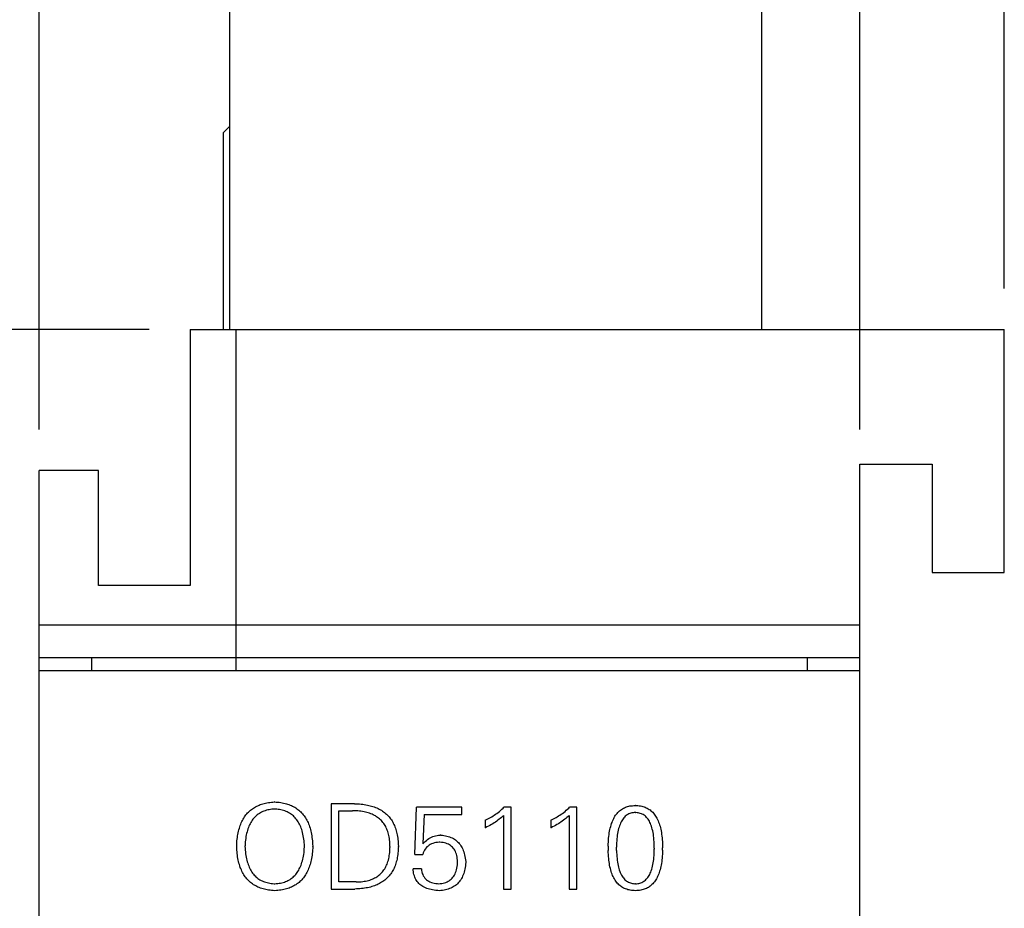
# Model space of a CAD drawing. Extents: x 23 to 2175, y 26 to 490.
# Tile 11 of 55: x 292 to 307, y 285 to 299. Entities that reach past the tile are written whole.
import ezdxf

# ---------------------------------------------------------------- set-up
doc = ezdxf.new("R2010")
doc.units = 0
doc.header["$LTSCALE"] = 23.1
doc.header["$MEASUREMENT"] = 0
doc.linetypes.add('CENTER2', pattern=[28.575, 19.05, -3.175, 3.175, -3.175])
doc.layers.get('0').update_dxf_attribs({"linetype": 'CONTINUOUS', "lineweight": 25})
doc.layers.get('Defpoints').update_dxf_attribs({"linetype": 'CONTINUOUS', "lineweight": 9})
doc.layers.add('图层3', color=1, linetype='CENTER2', lineweight=9)
doc.styles.get("Standard").update_dxf_attribs({"font": 'isocp3.shx', "bigfont": 'gbcbig.shx'})
doc.dimstyles.new('ISO-25', dxfattribs={"dimtxt": 2.5, "dimasz": 2.5, "dimexe": 1.25, "dimexo": 0.625, "dimtad": 1, "dimdec": 1, "dimdsep": 46, "dimtxsty": 'STANDARD', "dimcen": 2.5, "dimclrd": 1, "dimclre": 1, "dimadec": 0, "dimazin": 0, "dimtfac": 1, "dimtdec": 1, "dimtmove": 0, "dimatfit": 3, "dimfxl": 1, "dimarcsym": 0})

# ---------------------------------------------------------------- blocks, each defined once
blk = doc.blocks.new('*D567')
at = {"layer": 'Defpoints', "color": 0, "transparency": 16777216}
for p in [(295.021, 293.98), (280.968, 193.98), (292.971, 193.98)]:
    blk.add_point(p, dxfattribs=at)
at = {"layer": '图层3', "color": 1, "lineweight": -2, "transparency": 16777216}
for p, q in [((294.396, 293.98), (279.718, 293.98)), ((280.968, 291.48), (280.968, 196.48)), ((292.346, 193.98), (279.718, 193.98))]:
    blk.add_line(p, q, dxfattribs=at)
at = {"layer": '图层3', "color": 1, "transparency": 16777216}
for points in [[(280.551, 291.48), (281.384, 291.48), (280.968, 293.98)], [(280.551, 196.48), (281.384, 196.48), (280.968, 193.98)]]:
    blk.add_solid(points, dxfattribs=at)
at = {"layer": '图层3', "color": 0, "transparency": 16777216, "insert": (279.093, 243.98), "char_height": 2.5, "attachment_point": 5, "rotation": 90}
blk.add_mtext('100', dxfattribs=at)
blk = doc.blocks.new('*D568')
at = {"layer": 'Defpoints', "color": 0, "transparency": 16777216}
for p in [(307.421, 322.094), (307.421, 293.98), (292.721, 291.83)]:
    blk.add_point(p, dxfattribs=at)
at = {"layer": '图层3', "color": 1, "lineweight": -2, "transparency": 16777216}
for p, q in [((292.721, 292.455), (292.721, 323.344)), ((307.421, 294.605), (307.421, 323.344)), ((295.221, 322.094), (304.921, 322.094))]:
    blk.add_line(p, q, dxfattribs=at)
at = {"layer": '图层3', "color": 1, "transparency": 16777216}
for points in [[(295.221, 322.51), (295.221, 321.677), (292.721, 322.094)], [(304.921, 322.51), (304.921, 321.677), (307.421, 322.094)]]:
    blk.add_solid(points, dxfattribs=at)
at = {"layer": '图层3', "color": 0, "transparency": 16777216, "insert": (300.071, 323.969), "char_height": 2.5, "attachment_point": 5}
blk.add_mtext('14.7', dxfattribs=at)
blk = doc.blocks.new('*D569')
at = {"layer": 'Defpoints', "color": 0, "transparency": 16777216}
for p in [(305.221, 316.962), (292.721, 291.83), (305.221, 291.83)]:
    blk.add_point(p, dxfattribs=at)
at = {"layer": '图层3', "color": 1, "lineweight": -2, "transparency": 16777216}
for p, q in [((292.721, 292.455), (292.721, 318.212)), ((305.221, 292.455), (305.221, 318.212)), ((295.221, 316.962), (302.721, 316.962))]:
    blk.add_line(p, q, dxfattribs=at)
at = {"layer": '图层3', "color": 1, "transparency": 16777216}
for points in [[(295.221, 317.379), (295.221, 316.545), (292.721, 316.962)], [(302.721, 317.379), (302.721, 316.545), (305.221, 316.962)]]:
    blk.add_solid(points, dxfattribs=at)
at = {"layer": '图层3', "color": 0, "transparency": 16777216, "insert": (298.971, 318.837), "char_height": 2.5, "attachment_point": 5}
blk.add_mtext('12.5', dxfattribs=at)

msp = doc.modelspace()

# ---------------------------------------------------------------- linework, layer by layer
at = {"color": 7, "linetype": 'Continuous'}
for p, q in [((295.621, 293.98), (295.621, 305.68)), ((303.721, 305.68), (303.721, 293.98)), ((295.521, 296.98), (295.621, 297.08)), ((295.521, 296.98), (295.521, 293.98)), ((295.021, 293.98), (295.021, 290.08)), ((295.021, 293.98), (307.421, 293.98)), ((295.721, 288.78), (295.721, 293.98)), ((307.421, 290.28), (307.421, 293.98)), ((305.221, 265.744), (305.221, 291.93)), ((305.221, 291.93), (306.321, 291.93)), ((306.321, 291.93), (306.321, 290.28)), ((292.721, 265.744), (292.721, 291.83)), ((293.621, 291.83), (292.721, 291.83)), ((293.621, 290.08), (293.621, 291.83)), ((306.321, 290.28), (307.421, 290.28)), ((295.021, 290.08), (293.621, 290.08)), ((292.721, 289.48), (305.221, 289.48)), ((292.721, 288.98), (305.221, 288.98)), ((293.521, 288.78), (293.521, 288.98)), ((304.421, 288.78), (304.421, 288.98)), ((305.221, 288.78), (292.721, 288.78)), ((295.908, 286.627), (295.922, 286.64)), ((295.922, 286.64), (295.936, 286.653)), ((295.936, 286.653), (295.951, 286.665)), ((295.951, 286.665), (295.966, 286.676)), ((295.966, 286.676), (295.982, 286.687)), ((295.982, 286.687), (295.998, 286.697)), ((295.998, 286.697), (296.015, 286.707)), ((296.015, 286.707), (296.032, 286.716)), ((296.032, 286.716), (296.05, 286.724)), ((296.05, 286.724), (296.068, 286.732)), ((296.068, 286.732), (296.087, 286.74)), ((296.087, 286.74), (296.107, 286.746)), ((296.107, 286.746), (296.127, 286.752)), ((296.142, 286.64), (296.124, 286.633)), ((296.127, 286.752), (296.147, 286.758)), ((296.16, 286.647), (296.142, 286.64)), ((296.147, 286.758), (296.168, 286.763)), ((296.18, 286.653), (296.16, 286.647)), ((296.168, 286.763), (296.189, 286.767)), ((296.2, 286.658), (296.18, 286.653)), ((296.189, 286.767), (296.211, 286.771)), ((296.22, 286.662), (296.2, 286.658)), ((296.211, 286.771), (296.234, 286.774)), ((296.241, 286.666), (296.22, 286.662)), ((296.234, 286.774), (296.256, 286.777)), ((296.262, 286.669), (296.241, 286.666)), ((296.256, 286.777), (296.28, 286.779)), ((296.284, 286.671), (296.262, 286.669)), ((296.28, 286.779), (296.304, 286.78)), ((296.307, 286.672), (296.284, 286.671)), ((296.307, 286.78), (296.304, 286.78)), ((296.307, 286.78), (296.331, 286.779)), ((296.315, 286.672), (296.307, 286.672)), ((296.338, 286.67), (296.315, 286.672)), ((296.331, 286.779), (296.355, 286.777)), ((296.36, 286.668), (296.338, 286.67)), ((296.355, 286.777), (296.377, 286.775)), ((296.381, 286.664), (296.36, 286.668)), ((296.377, 286.775), (296.4, 286.772)), ((296.402, 286.661), (296.381, 286.664)), ((296.4, 286.772), (296.422, 286.768)), ((296.422, 286.656), (296.402, 286.661)), ((296.422, 286.768), (296.443, 286.764)), ((296.442, 286.65), (296.422, 286.656)), ((296.461, 286.644), (296.442, 286.65)), ((296.443, 286.764), (296.464, 286.759)), ((296.479, 286.637), (296.461, 286.644)), ((296.464, 286.759), (296.485, 286.753)), ((296.485, 286.753), (296.504, 286.747)), ((296.504, 286.747), (296.524, 286.741)), ((296.524, 286.741), (296.543, 286.734)), ((296.543, 286.734), (296.561, 286.726)), ((296.561, 286.726), (296.579, 286.717)), ((296.579, 286.717), (296.596, 286.708)), ((296.596, 286.708), (296.613, 286.699)), ((296.613, 286.699), (296.629, 286.689)), ((296.629, 286.689), (296.645, 286.678)), ((296.645, 286.678), (296.661, 286.666)), ((296.661, 286.666), (296.676, 286.655)), ((296.676, 286.655), (296.69, 286.642)), ((296.69, 286.642), (296.704, 286.629)), ((297.169, 286.754), (297.169, 285.454)), ((297.521, 286.754), (297.169, 286.754)), ((297.286, 285.562), (297.286, 286.646)), ((297.286, 286.646), (297.47, 286.646)), ((297.47, 286.646), (297.494, 286.646)), ((297.521, 286.645), (297.494, 286.646)), ((297.521, 286.754), (297.547, 286.753)), ((297.547, 286.644), (297.521, 286.645)), ((297.547, 286.753), (297.573, 286.752)), ((297.572, 286.643), (297.547, 286.644)), ((297.597, 286.641), (297.572, 286.643)), ((297.573, 286.752), (297.599, 286.75)), ((297.621, 286.638), (297.597, 286.641)), ((297.599, 286.75), (297.624, 286.748)), ((297.624, 286.748), (297.648, 286.746)), ((297.648, 286.746), (297.672, 286.742)), ((297.672, 286.742), (297.695, 286.738)), ((297.695, 286.738), (297.718, 286.734)), ((297.718, 286.734), (297.74, 286.729)), ((297.74, 286.729), (297.762, 286.724)), ((297.762, 286.724), (297.783, 286.718)), ((297.783, 286.718), (297.804, 286.712)), ((297.804, 286.712), (297.824, 286.705)), ((297.824, 286.705), (297.844, 286.697)), ((297.844, 286.697), (297.863, 286.689)), ((297.863, 286.689), (297.881, 286.681)), ((297.881, 286.681), (297.899, 286.672)), ((297.899, 286.672), (297.917, 286.662)), ((297.917, 286.662), (297.934, 286.653)), ((297.934, 286.653), (297.95, 286.642)), ((297.95, 286.642), (297.966, 286.631)), ((298.441, 285.978), (298.469, 286.699)), ((299.155, 286.699), (298.469, 286.699)), ((299.155, 286.591), (299.155, 286.699)), ((299.73, 286.637), (299.749, 286.654)), ((299.749, 286.654), (299.767, 286.671)), ((299.767, 286.671), (299.786, 286.688)), ((299.786, 286.688), (299.798, 286.699)), ((299.909, 286.699), (299.798, 286.699)), ((299.909, 285.454), (299.909, 286.699)), ((300.729, 286.637), (300.748, 286.654)), ((300.748, 286.654), (300.767, 286.671)), ((300.767, 286.671), (300.785, 286.688)), ((300.785, 286.688), (300.797, 286.699)), ((300.908, 286.699), (300.797, 286.699)), ((300.908, 285.454), (300.908, 286.699)), ((301.548, 286.633), (301.561, 286.645)), ((301.561, 286.645), (301.574, 286.656)), ((301.574, 286.656), (301.588, 286.666)), ((301.588, 286.666), (301.603, 286.675)), ((301.603, 286.675), (301.618, 286.684)), ((301.618, 286.684), (301.633, 286.692)), ((301.633, 286.692), (301.65, 286.699)), ((301.65, 286.699), (301.666, 286.705)), ((301.666, 286.705), (301.683, 286.711)), ((301.683, 286.711), (301.701, 286.715)), ((301.701, 286.715), (301.719, 286.719)), ((301.719, 286.719), (301.738, 286.722)), ((301.738, 286.722), (301.757, 286.724)), ((301.757, 286.724), (301.777, 286.726)), ((301.777, 286.726), (301.797, 286.727)), ((301.801, 286.727), (301.797, 286.727)), ((301.801, 286.727), (301.822, 286.726)), ((301.822, 286.726), (301.841, 286.725)), ((301.841, 286.725), (301.861, 286.723)), ((301.861, 286.723), (301.879, 286.72)), ((301.879, 286.72), (301.898, 286.716)), ((301.898, 286.716), (301.915, 286.712)), ((301.915, 286.712), (301.933, 286.706)), ((301.933, 286.706), (301.949, 286.7)), ((301.949, 286.7), (301.966, 286.693)), ((301.966, 286.693), (301.981, 286.686)), ((301.981, 286.686), (301.996, 286.677)), ((301.996, 286.677), (302.011, 286.668)), ((302.011, 286.668), (302.025, 286.658)), ((302.025, 286.658), (302.039, 286.647)), ((302.039, 286.647), (302.052, 286.635)), ((295.807, 286.481), (295.816, 286.5)), ((295.816, 286.5), (295.825, 286.518)), ((295.825, 286.518), (295.836, 286.535)), ((295.836, 286.535), (295.846, 286.552)), ((295.846, 286.552), (295.858, 286.568)), ((295.858, 286.568), (295.869, 286.583)), ((295.869, 286.583), (295.882, 286.599)), ((295.882, 286.599), (295.894, 286.613)), ((295.894, 286.613), (295.908, 286.627)), ((295.963, 286.501), (295.953, 286.484)), ((295.975, 286.517), (295.963, 286.501)), ((295.987, 286.532), (295.975, 286.517)), ((296, 286.546), (295.987, 286.532)), ((296.014, 286.559), (296, 286.546)), ((296.028, 286.572), (296.014, 286.559)), ((296.042, 286.584), (296.028, 286.572)), ((296.057, 286.595), (296.042, 286.584)), ((296.073, 286.606), (296.057, 286.595)), ((296.089, 286.616), (296.073, 286.606)), ((296.106, 286.625), (296.089, 286.616)), ((296.124, 286.633), (296.106, 286.625)), ((296.497, 286.629), (296.479, 286.637)), ((296.514, 286.621), (296.497, 286.629)), ((296.531, 286.612), (296.514, 286.621)), ((296.547, 286.602), (296.531, 286.612)), ((296.562, 286.591), (296.547, 286.602)), ((296.577, 286.579), (296.562, 286.591)), ((296.592, 286.567), (296.577, 286.579)), ((296.605, 286.554), (296.592, 286.567)), ((296.619, 286.54), (296.605, 286.554)), ((296.631, 286.525), (296.619, 286.54)), ((296.643, 286.51), (296.631, 286.525)), ((296.655, 286.494), (296.643, 286.51)), ((296.666, 286.477), (296.655, 286.494)), ((296.704, 286.629), (296.717, 286.615)), ((296.717, 286.615), (296.73, 286.601)), ((296.73, 286.601), (296.742, 286.586)), ((296.742, 286.586), (296.754, 286.57)), ((296.754, 286.57), (296.765, 286.554)), ((296.765, 286.554), (296.776, 286.537)), ((296.776, 286.537), (296.786, 286.52)), ((296.786, 286.52), (296.796, 286.502)), ((296.796, 286.502), (296.806, 286.484)), ((297.644, 286.635), (297.621, 286.638)), ((297.667, 286.631), (297.644, 286.635)), ((297.689, 286.626), (297.667, 286.631)), ((297.71, 286.621), (297.689, 286.626)), ((297.731, 286.615), (297.71, 286.621)), ((297.751, 286.608), (297.731, 286.615)), ((297.771, 286.601), (297.751, 286.608)), ((297.79, 286.593), (297.771, 286.601)), ((297.808, 286.585), (297.79, 286.593)), ((297.826, 286.576), (297.808, 286.585)), ((297.843, 286.567), (297.826, 286.576)), ((297.859, 286.556), (297.843, 286.567)), ((297.875, 286.546), (297.859, 286.556)), ((297.89, 286.534), (297.875, 286.546)), ((297.905, 286.522), (297.89, 286.534)), ((297.918, 286.51), (297.905, 286.522)), ((297.932, 286.496), (297.918, 286.51)), ((297.944, 286.483), (297.932, 286.496)), ((297.966, 286.631), (297.981, 286.619)), ((297.981, 286.619), (297.996, 286.607)), ((297.996, 286.607), (298.01, 286.595)), ((298.01, 286.595), (298.024, 286.581)), ((298.024, 286.581), (298.037, 286.568)), ((298.037, 286.568), (298.049, 286.553)), ((298.049, 286.553), (298.061, 286.539)), ((298.061, 286.539), (298.073, 286.523)), ((298.073, 286.523), (298.084, 286.508)), ((298.084, 286.508), (298.094, 286.491)), ((298.094, 286.491), (298.104, 286.474)), ((298.581, 286.591), (298.561, 286.146)), ((298.581, 286.591), (299.155, 286.591)), ((299.512, 286.503), (299.533, 286.512)), ((299.512, 286.503), (299.512, 286.386)), ((299.533, 286.512), (299.553, 286.522)), ((299.553, 286.522), (299.573, 286.532)), ((299.573, 286.532), (299.593, 286.543)), ((299.593, 286.543), (299.613, 286.554)), ((299.613, 286.554), (299.633, 286.567)), ((299.633, 286.567), (299.652, 286.579)), ((299.652, 286.579), (299.672, 286.593)), ((299.672, 286.593), (299.691, 286.607)), ((299.707, 286.502), (299.688, 286.488)), ((299.691, 286.607), (299.71, 286.622)), ((299.725, 286.516), (299.707, 286.502)), ((299.71, 286.622), (299.73, 286.637)), ((299.743, 286.53), (299.725, 286.516)), ((299.76, 286.544), (299.743, 286.53)), ((299.777, 286.559), (299.76, 286.544)), ((299.792, 286.574), (299.777, 286.559)), ((299.792, 286.574), (299.792, 285.454)), ((300.511, 286.503), (300.532, 286.512)), ((300.511, 286.503), (300.511, 286.386)), ((300.532, 286.512), (300.552, 286.522)), ((300.552, 286.522), (300.572, 286.532)), ((300.572, 286.532), (300.592, 286.543)), ((300.592, 286.543), (300.612, 286.554)), ((300.612, 286.554), (300.632, 286.567)), ((300.632, 286.567), (300.652, 286.579)), ((300.652, 286.579), (300.671, 286.593)), ((300.671, 286.593), (300.691, 286.607)), ((300.706, 286.502), (300.688, 286.488)), ((300.691, 286.607), (300.71, 286.622)), ((300.725, 286.516), (300.706, 286.502)), ((300.71, 286.622), (300.729, 286.637)), ((300.742, 286.53), (300.725, 286.516)), ((300.759, 286.544), (300.742, 286.53)), ((300.776, 286.559), (300.759, 286.544)), ((300.791, 286.574), (300.776, 286.559)), ((300.791, 286.574), (300.791, 285.454)), ((301.445, 286.47), (301.453, 286.49)), ((301.453, 286.49), (301.462, 286.509)), ((301.462, 286.509), (301.471, 286.528)), ((301.471, 286.528), (301.48, 286.545)), ((301.48, 286.545), (301.49, 286.562)), ((301.49, 286.562), (301.5, 286.577)), ((301.5, 286.577), (301.512, 286.592)), ((301.512, 286.592), (301.523, 286.607)), ((301.523, 286.607), (301.535, 286.62)), ((301.535, 286.62), (301.548, 286.633)), ((301.593, 286.494), (301.584, 286.477)), ((301.603, 286.51), (301.593, 286.494)), ((301.613, 286.524), (301.603, 286.51)), ((301.624, 286.538), (301.613, 286.524)), ((301.636, 286.551), (301.624, 286.538)), ((301.648, 286.562), (301.636, 286.551)), ((301.66, 286.573), (301.648, 286.562)), ((301.674, 286.582), (301.66, 286.573)), ((301.688, 286.59), (301.674, 286.582)), ((301.702, 286.598), (301.688, 286.59)), ((301.717, 286.604), (301.702, 286.598)), ((301.733, 286.609), (301.717, 286.604)), ((301.749, 286.613), (301.733, 286.609)), ((301.766, 286.616), (301.749, 286.613)), ((301.783, 286.618), (301.766, 286.616)), ((301.801, 286.618), (301.783, 286.618)), ((301.801, 286.618), (301.809, 286.618)), ((301.827, 286.617), (301.809, 286.618)), ((301.844, 286.615), (301.827, 286.617)), ((301.861, 286.611), (301.844, 286.615)), ((301.876, 286.607), (301.861, 286.611)), ((301.892, 286.601), (301.876, 286.607)), ((301.907, 286.595), (301.892, 286.601)), ((301.921, 286.587), (301.907, 286.595)), ((301.934, 286.578), (301.921, 286.587)), ((301.948, 286.568), (301.934, 286.578)), ((301.96, 286.557), (301.948, 286.568)), ((301.972, 286.545), (301.96, 286.557)), ((301.983, 286.532), (301.972, 286.545)), ((301.994, 286.518), (301.983, 286.532)), ((302.004, 286.502), (301.994, 286.518)), ((302.014, 286.486), (302.004, 286.502)), ((302.052, 286.635), (302.065, 286.623)), ((302.065, 286.623), (302.077, 286.609)), ((302.077, 286.609), (302.088, 286.595)), ((302.088, 286.595), (302.1, 286.581)), ((302.1, 286.581), (302.11, 286.565)), ((302.11, 286.565), (302.12, 286.548)), ((302.12, 286.548), (302.13, 286.531)), ((302.13, 286.531), (302.139, 286.513)), ((302.139, 286.513), (302.147, 286.494)), ((302.147, 286.494), (302.155, 286.474)), ((295.756, 286.335), (295.762, 286.357)), ((295.762, 286.357), (295.768, 286.379)), ((295.768, 286.379), (295.775, 286.401)), ((295.775, 286.401), (295.782, 286.422)), ((295.782, 286.422), (295.789, 286.442)), ((295.789, 286.442), (295.798, 286.462)), ((295.798, 286.462), (295.807, 286.481)), ((295.891, 286.347), (295.885, 286.324)), ((295.898, 286.369), (295.891, 286.347)), ((295.906, 286.39), (295.898, 286.369)), ((295.914, 286.41), (295.906, 286.39)), ((295.923, 286.43), (295.914, 286.41)), ((295.932, 286.449), (295.923, 286.43)), ((295.942, 286.467), (295.932, 286.449)), ((295.953, 286.484), (295.942, 286.467)), ((296.676, 286.459), (296.666, 286.477)), ((296.686, 286.441), (296.676, 286.459)), ((296.695, 286.422), (296.686, 286.441)), ((296.703, 286.402), (296.695, 286.422)), ((296.711, 286.381), (296.703, 286.402)), ((296.718, 286.36), (296.711, 286.381)), ((296.725, 286.338), (296.718, 286.36)), ((296.806, 286.484), (296.814, 286.465)), ((296.814, 286.465), (296.823, 286.445)), ((296.823, 286.445), (296.83, 286.425)), ((296.83, 286.425), (296.838, 286.404)), ((296.838, 286.404), (296.845, 286.382)), ((296.845, 286.382), (296.851, 286.36)), ((296.851, 286.36), (296.856, 286.337)), ((297.956, 286.468), (297.944, 286.483)), ((297.968, 286.453), (297.956, 286.468)), ((297.978, 286.437), (297.968, 286.453)), ((297.988, 286.421), (297.978, 286.437)), ((297.998, 286.404), (297.988, 286.421)), ((298.006, 286.387), (297.998, 286.404)), ((298.015, 286.368), (298.006, 286.387)), ((298.022, 286.35), (298.015, 286.368)), ((298.029, 286.331), (298.022, 286.35)), ((298.104, 286.474), (298.113, 286.457)), ((298.113, 286.457), (298.122, 286.439)), ((298.122, 286.439), (298.131, 286.421)), ((298.131, 286.421), (298.138, 286.402)), ((298.138, 286.402), (298.145, 286.382)), ((298.145, 286.382), (298.152, 286.362)), ((298.152, 286.362), (298.158, 286.342)), ((298.158, 286.342), (298.164, 286.321)), ((299.516, 286.388), (299.512, 286.386)), ((299.54, 286.4), (299.516, 286.388)), ((299.563, 286.412), (299.54, 286.4)), ((299.585, 286.424), (299.563, 286.412)), ((299.607, 286.437), (299.585, 286.424)), ((299.628, 286.449), (299.607, 286.437)), ((299.649, 286.462), (299.628, 286.449)), ((299.669, 286.475), (299.649, 286.462)), ((299.688, 286.488), (299.669, 286.475)), ((300.516, 286.388), (300.511, 286.386)), ((300.539, 286.4), (300.516, 286.388)), ((300.562, 286.412), (300.539, 286.4)), ((300.585, 286.424), (300.562, 286.412)), ((300.607, 286.437), (300.585, 286.424)), ((300.628, 286.449), (300.607, 286.437)), ((300.648, 286.462), (300.628, 286.449)), ((300.668, 286.475), (300.648, 286.462)), ((300.688, 286.488), (300.668, 286.475)), ((301.408, 286.335), (301.413, 286.359)), ((301.413, 286.359), (301.419, 286.383)), ((301.419, 286.383), (301.425, 286.406)), ((301.425, 286.406), (301.431, 286.428)), ((301.431, 286.428), (301.438, 286.45)), ((301.438, 286.45), (301.445, 286.47)), ((301.54, 286.352), (301.535, 286.327)), ((301.546, 286.376), (301.54, 286.352)), ((301.552, 286.398), (301.546, 286.376)), ((301.559, 286.419), (301.552, 286.398)), ((301.567, 286.439), (301.559, 286.419)), ((301.575, 286.459), (301.567, 286.439)), ((301.584, 286.477), (301.575, 286.459)), ((302.023, 286.469), (302.014, 286.486)), ((302.031, 286.45), (302.023, 286.469)), ((302.039, 286.43), (302.031, 286.45)), ((302.047, 286.41), (302.039, 286.43)), ((302.053, 286.388), (302.047, 286.41)), ((302.059, 286.365), (302.053, 286.388)), ((302.065, 286.341), (302.059, 286.365)), ((302.07, 286.316), (302.065, 286.341)), ((302.155, 286.474), (302.163, 286.454)), ((302.163, 286.454), (302.17, 286.433)), ((302.17, 286.433), (302.177, 286.411)), ((302.177, 286.411), (302.182, 286.388)), ((302.182, 286.388), (302.188, 286.364)), ((302.188, 286.364), (302.193, 286.339)), ((295.732, 286.186), (295.735, 286.212)), ((295.735, 286.212), (295.738, 286.238)), ((295.738, 286.238), (295.742, 286.263)), ((295.742, 286.263), (295.746, 286.287)), ((295.746, 286.287), (295.751, 286.311)), ((295.751, 286.311), (295.756, 286.335)), ((295.862, 286.2), (295.859, 286.172)), ((295.865, 286.226), (295.862, 286.2)), ((295.869, 286.252), (295.865, 286.226)), ((295.874, 286.277), (295.869, 286.252)), ((295.879, 286.301), (295.874, 286.277)), ((295.885, 286.324), (295.879, 286.301)), ((296.731, 286.315), (296.725, 286.338)), ((296.737, 286.291), (296.731, 286.315)), ((296.742, 286.266), (296.737, 286.291)), ((296.747, 286.241), (296.742, 286.266)), ((296.75, 286.215), (296.747, 286.241)), ((296.754, 286.188), (296.75, 286.215)), ((296.856, 286.337), (296.862, 286.314)), ((296.862, 286.314), (296.867, 286.29)), ((296.867, 286.29), (296.871, 286.266)), ((296.871, 286.266), (296.874, 286.241)), ((296.874, 286.241), (296.878, 286.215)), ((296.878, 286.215), (296.881, 286.189)), ((298.035, 286.31), (298.029, 286.331)), ((298.041, 286.29), (298.035, 286.31)), ((298.046, 286.269), (298.041, 286.29)), ((298.051, 286.247), (298.046, 286.269)), ((298.054, 286.225), (298.051, 286.247)), ((298.057, 286.202), (298.054, 286.225)), ((298.06, 286.178), (298.057, 286.202)), ((298.164, 286.321), (298.169, 286.299)), ((298.169, 286.299), (298.173, 286.277)), ((298.173, 286.277), (298.177, 286.255)), ((298.177, 286.255), (298.181, 286.231)), ((298.181, 286.231), (298.184, 286.208)), ((298.184, 286.208), (298.186, 286.184)), ((298.599, 286.179), (298.617, 286.195)), ((298.617, 286.195), (298.636, 286.209)), ((298.636, 286.209), (298.655, 286.222)), ((298.655, 286.222), (298.675, 286.234)), ((298.675, 286.234), (298.695, 286.244)), ((298.695, 286.244), (298.716, 286.253)), ((298.716, 286.253), (298.737, 286.26)), ((298.737, 286.26), (298.758, 286.266)), ((298.758, 286.266), (298.781, 286.27)), ((298.781, 286.27), (298.803, 286.273)), ((298.803, 286.273), (298.827, 286.275)), ((298.838, 286.275), (298.827, 286.274)), ((298.838, 286.275), (298.862, 286.273)), ((298.862, 286.273), (298.885, 286.269)), ((298.885, 286.269), (298.908, 286.265)), ((298.908, 286.265), (298.93, 286.26)), ((298.93, 286.26), (298.951, 286.255)), ((298.951, 286.255), (298.971, 286.248)), ((298.971, 286.248), (298.991, 286.24)), ((298.991, 286.24), (299.01, 286.232)), ((299.01, 286.232), (299.028, 286.222)), ((299.028, 286.222), (299.045, 286.212)), ((299.045, 286.212), (299.061, 286.201)), ((299.061, 286.201), (299.076, 286.189)), ((301.39, 286.17), (301.392, 286.199)), ((301.392, 286.199), (301.394, 286.228)), ((301.394, 286.228), (301.397, 286.256)), ((301.397, 286.256), (301.4, 286.283)), ((301.4, 286.283), (301.404, 286.309)), ((301.404, 286.309), (301.408, 286.335)), ((301.52, 286.219), (301.518, 286.189)), ((301.523, 286.247), (301.52, 286.219)), ((301.526, 286.275), (301.523, 286.247)), ((301.53, 286.302), (301.526, 286.275)), ((301.535, 286.327), (301.53, 286.302)), ((302.075, 286.29), (302.07, 286.316)), ((302.078, 286.263), (302.075, 286.29)), ((302.082, 286.235), (302.078, 286.263)), ((302.084, 286.205), (302.082, 286.235)), ((302.086, 286.175), (302.084, 286.205)), ((302.193, 286.339), (302.197, 286.314)), ((302.197, 286.314), (302.201, 286.288)), ((302.201, 286.288), (302.205, 286.261)), ((302.205, 286.261), (302.208, 286.233)), ((302.208, 286.233), (302.21, 286.205)), ((302.21, 286.205), (302.212, 286.176)), ((295.728, 286.103), (295.729, 286.131)), ((295.729, 286.074), (295.728, 286.103)), ((295.729, 286.131), (295.73, 286.159)), ((295.731, 286.047), (295.729, 286.074)), ((295.73, 286.159), (295.732, 286.186)), ((295.733, 286.02), (295.731, 286.047)), ((295.855, 286.116), (295.854, 286.103)), ((295.854, 286.103), (295.856, 286.074)), ((295.856, 286.144), (295.855, 286.116)), ((295.859, 286.172), (295.856, 286.144)), ((295.856, 286.074), (295.858, 286.046)), ((295.858, 286.046), (295.86, 286.018)), ((296.757, 286.161), (296.754, 286.188)), ((296.756, 286.036), (296.758, 286.064)), ((296.759, 286.132), (296.757, 286.161)), ((296.758, 286.064), (296.76, 286.093)), ((296.76, 286.103), (296.759, 286.132)), ((296.76, 286.093), (296.76, 286.103)), ((296.881, 286.189), (296.883, 286.162)), ((296.883, 286.048), (296.881, 286.021)), ((296.883, 286.162), (296.884, 286.135)), ((296.885, 286.075), (296.883, 286.048)), ((296.884, 286.135), (296.886, 286.106)), ((296.886, 286.103), (296.885, 286.075)), ((296.886, 286.103), (296.886, 286.106)), ((298.062, 286.154), (298.06, 286.178)), ((298.061, 286.036), (298.062, 286.062)), ((298.063, 286.129), (298.062, 286.154)), ((298.062, 286.062), (298.063, 286.089)), ((298.063, 286.103), (298.063, 286.129)), ((298.063, 286.103), (298.063, 286.089)), ((298.186, 286.184), (298.188, 286.159)), ((298.188, 286.052), (298.186, 286.028)), ((298.188, 286.159), (298.189, 286.134)), ((298.189, 286.077), (298.188, 286.052)), ((298.189, 286.134), (298.19, 286.108)), ((298.19, 286.103), (298.189, 286.077)), ((298.19, 286.103), (298.19, 286.108)), ((298.561, 286.146), (298.565, 286.143)), ((298.565, 286.143), (298.582, 286.162)), ((298.588, 286.044), (298.578, 286.025)), ((298.582, 286.162), (298.599, 286.179)), ((298.6, 286.063), (298.588, 286.044)), ((298.612, 286.079), (298.6, 286.063)), ((298.626, 286.095), (298.612, 286.079)), ((298.642, 286.108), (298.626, 286.095)), ((298.658, 286.121), (298.642, 286.108)), ((298.677, 286.132), (298.658, 286.121)), ((298.696, 286.141), (298.677, 286.132)), ((298.717, 286.149), (298.696, 286.141)), ((298.739, 286.156), (298.717, 286.149)), ((298.762, 286.161), (298.739, 286.156)), ((298.787, 286.164), (298.762, 286.161)), ((298.813, 286.167), (298.787, 286.164)), ((298.824, 286.166), (298.813, 286.167)), ((298.849, 286.164), (298.824, 286.166)), ((298.872, 286.161), (298.849, 286.164)), ((298.893, 286.157), (298.872, 286.161)), ((298.914, 286.151), (298.893, 286.157)), ((298.934, 286.144), (298.914, 286.151)), ((298.952, 286.136), (298.934, 286.144)), ((298.969, 286.127), (298.952, 286.136)), ((298.986, 286.116), (298.969, 286.127)), ((299.001, 286.104), (298.986, 286.116)), ((299.014, 286.091), (299.001, 286.104)), ((299.027, 286.077), (299.014, 286.091)), ((299.039, 286.061), (299.027, 286.077)), ((299.049, 286.045), (299.039, 286.061)), ((299.059, 286.026), (299.049, 286.045)), ((299.076, 286.189), (299.091, 286.175)), ((299.091, 286.175), (299.105, 286.162)), ((299.105, 286.162), (299.118, 286.147)), ((299.118, 286.147), (299.13, 286.131)), ((299.13, 286.131), (299.142, 286.114)), ((299.142, 286.114), (299.153, 286.097)), ((299.153, 286.097), (299.162, 286.079)), ((299.162, 286.079), (299.172, 286.059)), ((299.172, 286.059), (299.18, 286.039)), ((301.388, 286.109), (301.389, 286.14)), ((301.388, 286.109), (301.388, 286.077)), ((301.388, 286.077), (301.388, 286.071)), ((301.388, 286.071), (301.388, 286.04)), ((301.389, 286.14), (301.39, 286.17)), ((301.515, 286.126), (301.514, 286.092)), ((301.514, 286.077), (301.514, 286.092)), ((301.514, 286.043), (301.514, 286.077)), ((301.514, 286.043), (301.515, 286.011)), ((301.516, 286.158), (301.515, 286.126)), ((301.518, 286.189), (301.516, 286.158)), ((302.088, 286.143), (302.086, 286.175)), ((302.089, 286.111), (302.088, 286.143)), ((302.088, 286.027), (302.089, 286.06)), ((302.089, 286.077), (302.089, 286.111)), ((302.089, 286.077), (302.089, 286.06)), ((302.212, 286.176), (302.213, 286.146)), ((302.213, 286.146), (302.214, 286.115)), ((302.214, 286.115), (302.215, 286.083)), ((302.215, 286.045), (302.214, 286.014)), ((302.215, 286.077), (302.215, 286.083)), ((302.215, 286.045), (302.215, 286.077)), ((295.736, 285.994), (295.733, 286.02)), ((295.739, 285.968), (295.736, 285.994)), ((295.742, 285.943), (295.739, 285.968)), ((295.747, 285.918), (295.742, 285.943)), ((295.751, 285.895), (295.747, 285.918)), ((295.757, 285.871), (295.751, 285.895)), ((295.86, 286.018), (295.864, 285.992)), ((295.864, 285.992), (295.867, 285.966)), ((295.867, 285.966), (295.872, 285.94)), ((295.872, 285.94), (295.877, 285.916)), ((295.877, 285.916), (295.882, 285.892)), ((295.882, 285.892), (295.888, 285.869)), ((296.729, 285.883), (296.735, 285.907)), ((296.735, 285.907), (296.74, 285.931)), ((296.74, 285.931), (296.745, 285.956)), ((296.745, 285.956), (296.749, 285.982)), ((296.749, 285.982), (296.753, 286.008)), ((296.753, 286.008), (296.756, 286.036)), ((296.862, 285.895), (296.857, 285.872)), ((296.867, 285.919), (296.862, 285.895)), ((296.871, 285.944), (296.867, 285.919)), ((296.875, 285.969), (296.871, 285.944)), ((296.878, 285.995), (296.875, 285.969)), ((296.881, 286.021), (296.878, 285.995)), ((298.032, 285.874), (298.038, 285.895)), ((298.038, 285.895), (298.043, 285.917)), ((298.043, 285.917), (298.048, 285.94)), ((298.048, 285.94), (298.052, 285.963)), ((298.052, 285.963), (298.055, 285.987)), ((298.055, 285.987), (298.058, 286.011)), ((298.058, 286.011), (298.061, 286.036)), ((298.17, 285.911), (298.165, 285.89)), ((298.174, 285.934), (298.17, 285.911)), ((298.178, 285.956), (298.174, 285.934)), ((298.181, 285.979), (298.178, 285.956)), ((298.184, 286.003), (298.181, 285.979)), ((298.186, 286.028), (298.184, 286.003)), ((298.441, 285.978), (298.561, 285.978)), ((298.562, 285.981), (298.561, 285.978)), ((298.569, 286.004), (298.562, 285.981)), ((298.578, 286.025), (298.569, 286.004)), ((299.067, 286.007), (299.059, 286.026)), ((299.074, 285.986), (299.067, 286.007)), ((299.079, 285.965), (299.074, 285.986)), ((299.084, 285.941), (299.079, 285.965)), ((299.088, 285.917), (299.084, 285.941)), ((299.09, 285.891), (299.088, 285.917)), ((299.091, 285.864), (299.09, 285.891)), ((299.18, 286.039), (299.188, 286.018)), ((299.188, 286.018), (299.194, 285.996)), ((299.194, 285.996), (299.2, 285.973)), ((299.2, 285.973), (299.205, 285.949)), ((299.205, 285.949), (299.21, 285.925)), ((299.21, 285.925), (299.213, 285.899)), ((299.213, 285.899), (299.216, 285.872)), ((301.389, 286.009), (301.388, 286.04)), ((301.39, 285.979), (301.389, 286.009)), ((301.392, 285.95), (301.39, 285.979)), ((301.395, 285.921), (301.392, 285.95)), ((301.397, 285.893), (301.395, 285.921)), ((301.401, 285.867), (301.397, 285.893)), ((301.515, 286.011), (301.517, 285.979)), ((301.517, 285.979), (301.519, 285.949)), ((301.519, 285.949), (301.522, 285.919)), ((301.522, 285.919), (301.525, 285.891)), ((301.525, 285.891), (301.528, 285.864)), ((302.076, 285.877), (302.08, 285.905)), ((302.08, 285.905), (302.083, 285.934)), ((302.083, 285.934), (302.085, 285.964)), ((302.085, 285.964), (302.087, 285.995)), ((302.087, 285.995), (302.088, 286.027)), ((302.205, 285.898), (302.202, 285.871)), ((302.208, 285.926), (302.205, 285.898)), ((302.211, 285.955), (302.208, 285.926)), ((302.213, 285.984), (302.211, 285.955)), ((302.214, 286.014), (302.213, 285.984)), ((295.762, 285.849), (295.757, 285.871)), ((295.769, 285.827), (295.762, 285.849)), ((295.776, 285.805), (295.769, 285.827)), ((295.783, 285.784), (295.776, 285.805)), ((295.79, 285.764), (295.783, 285.784)), ((295.799, 285.744), (295.79, 285.764)), ((295.807, 285.725), (295.799, 285.744)), ((295.888, 285.869), (295.895, 285.847)), ((295.895, 285.847), (295.903, 285.825)), ((295.903, 285.825), (295.91, 285.805)), ((295.91, 285.805), (295.919, 285.785)), ((295.919, 285.785), (295.928, 285.765)), ((295.928, 285.765), (295.938, 285.747)), ((295.938, 285.747), (295.948, 285.729)), ((296.661, 285.723), (296.672, 285.74)), ((296.672, 285.74), (296.681, 285.759)), ((296.681, 285.759), (296.691, 285.777)), ((296.691, 285.777), (296.7, 285.797)), ((296.7, 285.797), (296.708, 285.818)), ((296.708, 285.818), (296.716, 285.839)), ((296.716, 285.839), (296.722, 285.861)), ((296.722, 285.861), (296.729, 285.883)), ((296.815, 285.745), (296.806, 285.726)), ((296.823, 285.765), (296.815, 285.745)), ((296.831, 285.785), (296.823, 285.765)), ((296.838, 285.806), (296.831, 285.785)), ((296.845, 285.828), (296.838, 285.806)), ((296.851, 285.85), (296.845, 285.828)), ((296.857, 285.872), (296.851, 285.85)), ((297.96, 285.731), (297.971, 285.746)), ((297.971, 285.746), (297.982, 285.763)), ((297.982, 285.763), (297.992, 285.78)), ((297.992, 285.78), (298.001, 285.797)), ((298.001, 285.797), (298.01, 285.815)), ((298.01, 285.815), (298.018, 285.834)), ((298.018, 285.834), (298.025, 285.854)), ((298.025, 285.854), (298.032, 285.874)), ((298.115, 285.753), (298.106, 285.735)), ((298.124, 285.771), (298.115, 285.753)), ((298.132, 285.789), (298.124, 285.771)), ((298.14, 285.808), (298.132, 285.789)), ((298.147, 285.828), (298.14, 285.808)), ((298.153, 285.848), (298.147, 285.828)), ((298.159, 285.869), (298.153, 285.848)), ((298.165, 285.89), (298.159, 285.869)), ((298.417, 285.741), (298.415, 285.76)), ((298.541, 285.76), (298.415, 285.76)), ((298.42, 285.718), (298.417, 285.741)), ((298.541, 285.76), (298.544, 285.736)), ((299.069, 285.726), (299.076, 285.748)), ((299.076, 285.748), (299.081, 285.772)), ((299.081, 285.772), (299.085, 285.796)), ((299.085, 285.796), (299.089, 285.822)), ((299.089, 285.822), (299.091, 285.849)), ((299.091, 285.849), (299.091, 285.864)), ((299.204, 285.757), (299.199, 285.734)), ((299.208, 285.781), (299.204, 285.757)), ((299.212, 285.806), (299.208, 285.781)), ((299.215, 285.832), (299.212, 285.806)), ((299.217, 285.859), (299.215, 285.832)), ((299.216, 285.872), (299.217, 285.859)), ((301.405, 285.841), (301.401, 285.867)), ((301.409, 285.815), (301.405, 285.841)), ((301.414, 285.791), (301.409, 285.815)), ((301.42, 285.767), (301.414, 285.791)), ((301.426, 285.744), (301.42, 285.767)), ((301.432, 285.722), (301.426, 285.744)), ((301.528, 285.864), (301.533, 285.838)), ((301.533, 285.838), (301.538, 285.813)), ((301.538, 285.813), (301.543, 285.789)), ((301.543, 285.789), (301.549, 285.766)), ((301.549, 285.766), (301.556, 285.744)), ((301.556, 285.744), (301.563, 285.723)), ((302.043, 285.733), (302.05, 285.755)), ((302.05, 285.755), (302.057, 285.777)), ((302.057, 285.777), (302.062, 285.801)), ((302.062, 285.801), (302.068, 285.825)), ((302.068, 285.825), (302.072, 285.851)), ((302.072, 285.851), (302.076, 285.877)), ((302.178, 285.748), (302.171, 285.726)), ((302.183, 285.771), (302.178, 285.748)), ((302.189, 285.795), (302.183, 285.771)), ((302.194, 285.819), (302.189, 285.795)), ((302.198, 285.845), (302.194, 285.819)), ((302.202, 285.871), (302.198, 285.845)), ((295.817, 285.707), (295.807, 285.725)), ((295.827, 285.689), (295.817, 285.707)), ((295.837, 285.671), (295.827, 285.689)), ((295.848, 285.655), (295.837, 285.671)), ((295.859, 285.639), (295.848, 285.655)), ((295.871, 285.623), (295.859, 285.639)), ((295.883, 285.608), (295.871, 285.623)), ((295.896, 285.594), (295.883, 285.608)), ((295.91, 285.58), (295.896, 285.594)), ((295.948, 285.729), (295.959, 285.712)), ((295.959, 285.712), (295.97, 285.696)), ((295.97, 285.696), (295.982, 285.681)), ((295.982, 285.681), (295.995, 285.667)), ((295.995, 285.667), (296.008, 285.653)), ((296.008, 285.653), (296.021, 285.64)), ((296.021, 285.64), (296.036, 285.627)), ((296.036, 285.627), (296.051, 285.616)), ((296.051, 285.616), (296.066, 285.605)), ((296.066, 285.605), (296.082, 285.595)), ((296.082, 285.595), (296.099, 285.586)), ((296.507, 285.582), (296.524, 285.591)), ((296.524, 285.591), (296.541, 285.601)), ((296.541, 285.601), (296.556, 285.612)), ((296.556, 285.612), (296.571, 285.623)), ((296.571, 285.623), (296.586, 285.635)), ((296.586, 285.635), (296.6, 285.648)), ((296.6, 285.648), (296.613, 285.661)), ((296.613, 285.661), (296.626, 285.676)), ((296.626, 285.676), (296.638, 285.691)), ((296.638, 285.691), (296.65, 285.706)), ((296.65, 285.706), (296.661, 285.723)), ((296.718, 285.594), (296.705, 285.58)), ((296.731, 285.609), (296.718, 285.594)), ((296.743, 285.623), (296.731, 285.609)), ((296.755, 285.639), (296.743, 285.623)), ((296.766, 285.655), (296.755, 285.639)), ((296.777, 285.672), (296.766, 285.655)), ((296.787, 285.689), (296.777, 285.672)), ((296.797, 285.707), (296.787, 285.689)), ((296.806, 285.726), (296.797, 285.707)), ((297.734, 285.585), (297.755, 285.591)), ((297.755, 285.591), (297.774, 285.598)), ((297.774, 285.598), (297.793, 285.605)), ((297.793, 285.605), (297.812, 285.613)), ((297.812, 285.613), (297.829, 285.622)), ((297.829, 285.622), (297.846, 285.631)), ((297.846, 285.631), (297.863, 285.641)), ((297.863, 285.641), (297.879, 285.652)), ((297.879, 285.652), (297.894, 285.663)), ((297.894, 285.663), (297.908, 285.676)), ((297.908, 285.676), (297.922, 285.688)), ((297.922, 285.688), (297.935, 285.702)), ((297.935, 285.702), (297.948, 285.716)), ((297.948, 285.716), (297.96, 285.731)), ((297.998, 285.602), (297.984, 285.59)), ((298.012, 285.615), (297.998, 285.602)), ((298.026, 285.628), (298.012, 285.615)), ((298.039, 285.642), (298.026, 285.628)), ((298.051, 285.656), (298.039, 285.642)), ((298.063, 285.671), (298.051, 285.656)), ((298.075, 285.686), (298.063, 285.671)), ((298.086, 285.702), (298.075, 285.686)), ((298.096, 285.719), (298.086, 285.702)), ((298.106, 285.735), (298.096, 285.719)), ((298.423, 285.696), (298.42, 285.718)), ((298.428, 285.675), (298.423, 285.696)), ((298.434, 285.655), (298.428, 285.675)), ((298.441, 285.636), (298.434, 285.655)), ((298.448, 285.618), (298.441, 285.636)), ((298.457, 285.6), (298.448, 285.618)), ((298.467, 285.583), (298.457, 285.6)), ((298.544, 285.736), (298.548, 285.714)), ((298.548, 285.714), (298.554, 285.692)), ((298.554, 285.692), (298.562, 285.673)), ((298.562, 285.673), (298.57, 285.654)), ((298.57, 285.654), (298.581, 285.637)), ((298.581, 285.637), (298.592, 285.621)), ((298.592, 285.621), (298.605, 285.607)), ((298.605, 285.607), (298.62, 285.594)), ((298.62, 285.594), (298.636, 285.582)), ((298.966, 285.581), (298.982, 285.592)), ((298.982, 285.592), (298.997, 285.605)), ((298.997, 285.605), (299.01, 285.618)), ((299.01, 285.618), (299.022, 285.633)), ((299.022, 285.633), (299.034, 285.649)), ((299.034, 285.649), (299.044, 285.667)), ((299.044, 285.667), (299.054, 285.685)), ((299.054, 285.685), (299.062, 285.705)), ((299.062, 285.705), (299.069, 285.726)), ((299.14, 285.594), (299.129, 285.578)), ((299.151, 285.612), (299.14, 285.594)), ((299.161, 285.63), (299.151, 285.612)), ((299.17, 285.649), (299.161, 285.63)), ((299.178, 285.669), (299.17, 285.649)), ((299.186, 285.689), (299.178, 285.669)), ((299.193, 285.711), (299.186, 285.689)), ((299.199, 285.734), (299.193, 285.711)), ((301.439, 285.701), (301.432, 285.722)), ((301.447, 285.68), (301.439, 285.701)), ((301.455, 285.661), (301.447, 285.68)), ((301.463, 285.642), (301.455, 285.661)), ((301.472, 285.624), (301.463, 285.642)), ((301.482, 285.607), (301.472, 285.624)), ((301.492, 285.59), (301.482, 285.607)), ((301.503, 285.574), (301.492, 285.59)), ((301.563, 285.723), (301.571, 285.703)), ((301.571, 285.703), (301.579, 285.685)), ((301.579, 285.685), (301.588, 285.667)), ((301.588, 285.667), (301.598, 285.651)), ((301.598, 285.651), (301.608, 285.636)), ((301.608, 285.636), (301.619, 285.622)), ((301.619, 285.622), (301.63, 285.608)), ((301.63, 285.608), (301.642, 285.596)), ((301.642, 285.596), (301.654, 285.585)), ((301.942, 285.58), (301.954, 285.591)), ((301.954, 285.591), (301.967, 285.602)), ((301.967, 285.602), (301.978, 285.615)), ((301.978, 285.615), (301.989, 285.628)), ((301.989, 285.628), (302, 285.643)), ((302, 285.643), (302.009, 285.659)), ((302.009, 285.659), (302.019, 285.676)), ((302.019, 285.676), (302.027, 285.694)), ((302.027, 285.694), (302.036, 285.713)), ((302.036, 285.713), (302.043, 285.733)), ((302.112, 285.593), (302.101, 285.577)), ((302.122, 285.609), (302.112, 285.593)), ((302.131, 285.627), (302.122, 285.609)), ((302.14, 285.645), (302.131, 285.627)), ((302.149, 285.664), (302.14, 285.645)), ((302.157, 285.684), (302.149, 285.664)), ((302.164, 285.704), (302.157, 285.684)), ((302.171, 285.726), (302.164, 285.704)), ((295.923, 285.567), (295.91, 285.58)), ((295.938, 285.554), (295.923, 285.567)), ((295.953, 285.542), (295.938, 285.554)), ((295.968, 285.531), (295.953, 285.542)), ((295.984, 285.52), (295.968, 285.531)), ((296, 285.51), (295.984, 285.52)), ((296.017, 285.501), (296, 285.51)), ((296.035, 285.492), (296.017, 285.501)), ((296.052, 285.483), (296.035, 285.492)), ((296.071, 285.475), (296.052, 285.483)), ((296.09, 285.468), (296.071, 285.475)), ((296.109, 285.461), (296.09, 285.468)), ((296.099, 285.586), (296.116, 285.577)), ((296.129, 285.455), (296.109, 285.461)), ((296.116, 285.577), (296.134, 285.569)), ((296.15, 285.45), (296.129, 285.455)), ((296.134, 285.569), (296.152, 285.563)), ((296.171, 285.445), (296.15, 285.45)), ((296.152, 285.563), (296.171, 285.556)), ((296.171, 285.556), (296.191, 285.551)), ((296.192, 285.441), (296.171, 285.445)), ((296.191, 285.551), (296.211, 285.546)), ((296.214, 285.437), (296.192, 285.441)), ((296.211, 285.546), (296.231, 285.542)), ((296.231, 285.542), (296.253, 285.539)), ((296.253, 285.539), (296.275, 285.537)), ((296.275, 285.537), (296.297, 285.535)), ((296.297, 285.535), (296.307, 285.535)), ((296.307, 285.535), (296.33, 285.536)), ((296.33, 285.536), (296.352, 285.538)), ((296.352, 285.538), (296.373, 285.541)), ((296.373, 285.541), (296.394, 285.545)), ((296.394, 285.545), (296.414, 285.549)), ((296.423, 285.441), (296.401, 285.437)), ((296.414, 285.549), (296.434, 285.554)), ((296.444, 285.445), (296.423, 285.441)), ((296.434, 285.554), (296.454, 285.56)), ((296.465, 285.45), (296.444, 285.445)), ((296.454, 285.56), (296.472, 285.567)), ((296.485, 285.455), (296.465, 285.45)), ((296.472, 285.567), (296.49, 285.574)), ((296.505, 285.461), (296.485, 285.455)), ((296.49, 285.574), (296.507, 285.582)), ((296.525, 285.468), (296.505, 285.461)), ((296.544, 285.475), (296.525, 285.468)), ((296.562, 285.483), (296.544, 285.475)), ((296.58, 285.492), (296.562, 285.483)), ((296.597, 285.501), (296.58, 285.492)), ((296.614, 285.51), (296.597, 285.501)), ((296.631, 285.52), (296.614, 285.51)), ((296.646, 285.531), (296.631, 285.52)), ((296.662, 285.542), (296.646, 285.531)), ((296.677, 285.555), (296.662, 285.542)), ((296.691, 285.567), (296.677, 285.555)), ((296.705, 285.58), (296.691, 285.567)), ((297.169, 285.454), (297.525, 285.454)), ((297.549, 285.562), (297.286, 285.562)), ((297.552, 285.455), (297.525, 285.454)), ((297.549, 285.562), (297.574, 285.563)), ((297.578, 285.456), (297.552, 285.455)), ((297.574, 285.563), (297.599, 285.564)), ((297.603, 285.457), (297.578, 285.456)), ((297.599, 285.564), (297.623, 285.565)), ((297.628, 285.46), (297.603, 285.457)), ((297.623, 285.565), (297.647, 285.568)), ((297.652, 285.462), (297.628, 285.46)), ((297.647, 285.568), (297.67, 285.571)), ((297.676, 285.466), (297.652, 285.462)), ((297.67, 285.571), (297.692, 285.575)), ((297.699, 285.47), (297.676, 285.466)), ((297.692, 285.575), (297.713, 285.58)), ((297.722, 285.474), (297.699, 285.47)), ((297.713, 285.58), (297.734, 285.585)), ((297.744, 285.479), (297.722, 285.474)), ((297.766, 285.484), (297.744, 285.479)), ((297.787, 285.49), (297.766, 285.484)), ((297.808, 285.497), (297.787, 285.49)), ((297.828, 285.504), (297.808, 285.497)), ((297.847, 285.511), (297.828, 285.504)), ((297.866, 285.519), (297.847, 285.511)), ((297.884, 285.528), (297.866, 285.519)), ((297.902, 285.537), (297.884, 285.528)), ((297.92, 285.546), (297.902, 285.537)), ((297.936, 285.556), (297.92, 285.546)), ((297.953, 285.567), (297.936, 285.556)), ((297.968, 285.578), (297.953, 285.567)), ((297.984, 285.59), (297.968, 285.578)), ((298.478, 285.568), (298.467, 285.583)), ((298.49, 285.553), (298.478, 285.568)), ((298.503, 285.539), (298.49, 285.553)), ((298.517, 285.525), (298.503, 285.539)), ((298.532, 285.513), (298.517, 285.525)), ((298.548, 285.501), (298.532, 285.513)), ((298.564, 285.491), (298.548, 285.501)), ((298.582, 285.481), (298.564, 285.491)), ((298.602, 285.472), (298.582, 285.481)), ((298.622, 285.463), (298.602, 285.472)), ((298.643, 285.456), (298.622, 285.463)), ((298.636, 285.582), (298.653, 285.571)), ((298.665, 285.45), (298.643, 285.456)), ((298.653, 285.571), (298.672, 285.562)), ((298.688, 285.444), (298.665, 285.45)), ((298.672, 285.562), (298.693, 285.554)), ((298.712, 285.439), (298.688, 285.444)), ((298.693, 285.554), (298.714, 285.547)), ((298.714, 285.547), (298.737, 285.542)), ((298.737, 285.542), (298.762, 285.538)), ((298.762, 285.538), (298.788, 285.536)), ((298.788, 285.536), (298.805, 285.535)), ((298.805, 285.535), (298.829, 285.536)), ((298.829, 285.536), (298.852, 285.539)), ((298.852, 285.539), (298.873, 285.543)), ((298.873, 285.543), (298.894, 285.548)), ((298.909, 285.441), (298.886, 285.437)), ((298.894, 285.548), (298.914, 285.555)), ((298.93, 285.446), (298.909, 285.441)), ((298.914, 285.555), (298.932, 285.562)), ((298.951, 285.453), (298.93, 285.446)), ((298.932, 285.562), (298.95, 285.571)), ((298.95, 285.571), (298.966, 285.581)), ((298.971, 285.46), (298.951, 285.453)), ((298.99, 285.468), (298.971, 285.46)), ((299.009, 285.476), (298.99, 285.468)), ((299.026, 285.486), (299.009, 285.476)), ((299.043, 285.497), (299.026, 285.486)), ((299.059, 285.508), (299.043, 285.497)), ((299.075, 285.52), (299.059, 285.508)), ((299.09, 285.533), (299.075, 285.52)), ((299.103, 285.547), (299.09, 285.533)), ((299.116, 285.562), (299.103, 285.547)), ((299.129, 285.578), (299.116, 285.562)), ((299.792, 285.454), (299.909, 285.454)), ((300.791, 285.454), (300.908, 285.454)), ((301.514, 285.56), (301.503, 285.574)), ((301.525, 285.545), (301.514, 285.56)), ((301.538, 285.532), (301.525, 285.545)), ((301.55, 285.52), (301.538, 285.532)), ((301.563, 285.508), (301.55, 285.52)), ((301.577, 285.497), (301.563, 285.508)), ((301.591, 285.487), (301.577, 285.497)), ((301.606, 285.478), (301.591, 285.487)), ((301.621, 285.469), (301.606, 285.478)), ((301.637, 285.462), (301.621, 285.469)), ((301.653, 285.455), (301.637, 285.462)), ((301.67, 285.449), (301.653, 285.455)), ((301.654, 285.585), (301.667, 285.575)), ((301.667, 285.575), (301.681, 285.567)), ((301.687, 285.443), (301.67, 285.449)), ((301.681, 285.567), (301.695, 285.559)), ((301.705, 285.439), (301.687, 285.443)), ((301.695, 285.559), (301.71, 285.552)), ((301.71, 285.552), (301.725, 285.546)), ((301.725, 285.546), (301.741, 285.542)), ((301.741, 285.542), (301.757, 285.539)), ((301.757, 285.539), (301.774, 285.536)), ((301.774, 285.536), (301.792, 285.535)), ((301.801, 285.535), (301.792, 285.535)), ((301.801, 285.535), (301.819, 285.535)), ((301.819, 285.535), (301.837, 285.537)), ((301.837, 285.537), (301.853, 285.54)), ((301.853, 285.54), (301.87, 285.544)), ((301.87, 285.544), (301.885, 285.549)), ((301.885, 285.549), (301.9, 285.555)), ((301.9, 285.555), (301.914, 285.562)), ((301.918, 285.444), (301.901, 285.439)), ((301.914, 285.562), (301.928, 285.571)), ((301.935, 285.449), (301.918, 285.444)), ((301.928, 285.571), (301.942, 285.58)), ((301.952, 285.456), (301.935, 285.449)), ((301.968, 285.463), (301.952, 285.456)), ((301.984, 285.471), (301.968, 285.463)), ((301.999, 285.479), (301.984, 285.471)), ((302.013, 285.488), (301.999, 285.479)), ((302.027, 285.499), (302.013, 285.488)), ((302.041, 285.51), (302.027, 285.499)), ((302.054, 285.522), (302.041, 285.51)), ((302.067, 285.534), (302.054, 285.522)), ((302.079, 285.548), (302.067, 285.534)), ((302.09, 285.562), (302.079, 285.548)), ((302.101, 285.577), (302.09, 285.562)), ((296.237, 285.434), (296.214, 285.437)), ((296.26, 285.432), (296.237, 285.434)), ((296.283, 285.43), (296.26, 285.432)), ((296.308, 285.428), (296.283, 285.43)), ((296.332, 285.43), (296.308, 285.428)), ((296.356, 285.432), (296.332, 285.43)), ((296.378, 285.434), (296.356, 285.432)), ((296.401, 285.437), (296.378, 285.434)), ((298.737, 285.435), (298.712, 285.439)), ((298.763, 285.432), (298.737, 285.435)), ((298.79, 285.43), (298.763, 285.432)), ((298.818, 285.428), (298.79, 285.43)), ((298.839, 285.43), (298.818, 285.428)), ((298.863, 285.433), (298.839, 285.43)), ((298.886, 285.437), (298.863, 285.433)), ((301.723, 285.435), (301.705, 285.439)), ((301.742, 285.432), (301.723, 285.435)), ((301.761, 285.43), (301.742, 285.432)), ((301.781, 285.429), (301.761, 285.43)), ((301.801, 285.428), (301.781, 285.429)), ((301.801, 285.428), (301.804, 285.428)), ((301.825, 285.429), (301.804, 285.428)), ((301.844, 285.43), (301.825, 285.429)), ((301.864, 285.433), (301.844, 285.43)), ((301.882, 285.436), (301.864, 285.433)), ((301.901, 285.439), (301.882, 285.436))]:
    msp.add_line(p, q, dxfattribs=at)

# ---------------------------------------------------------------- dimensions: what is measured, and where the dimension line sits
at = {"layer": '图层3', "color": 0}
for base, p2, picture, middle in [((307.421, 322.094), (307.421, 293.98), '*D568', (300.071, 323.969)), ((305.221, 316.962), (305.221, 291.83), '*D569', (298.971, 318.837))]:
    dim = msp.add_linear_dim(base=base, p1=(292.721, 291.83), p2=p2, dimstyle='ISO-25', override={"dimfxl": 0.66}, dxfattribs=at)
    dim.commit()
    dim.dimension.update_dxf_attribs({"geometry": picture, "text_midpoint": middle})
dim = msp.add_linear_dim(base=(280.968, 193.98), p1=(295.021, 293.98), p2=(292.971, 193.98), angle=90, dimstyle='ISO-25', override={"dimfxl": 0.66}, dxfattribs=at)
dim.commit()
dim.dimension.update_dxf_attribs({"geometry": '*D567', "text_midpoint": (279.093, 243.98)})

doc.saveas('drawing.dxf')
